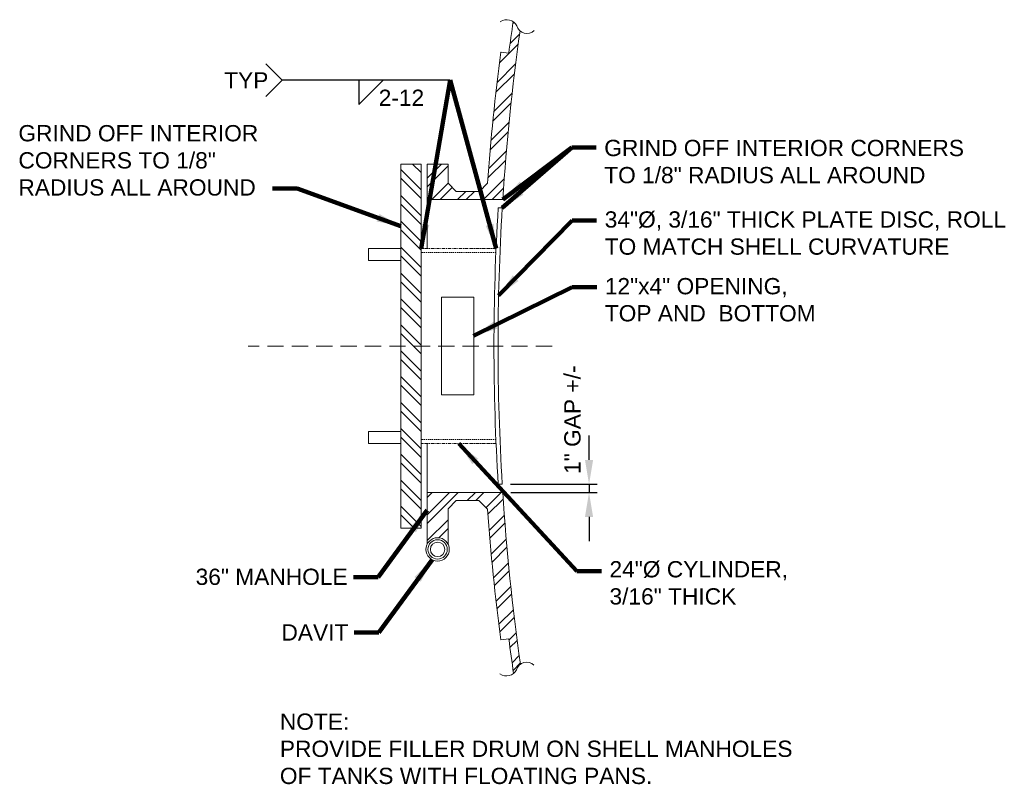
# Model space of a CAD drawing. Header units: inches. Extents: x -733 to 351, y 207 to 373.
# Tile 5 of 5: x 230 to 351, y 234 to 328. Entities that reach past the tile are written whole.
import ezdxf

# ---------------------------------------------------------------- set-up
doc = ezdxf.new("R2010")
doc.units = ezdxf.units.IN
doc.header["$MEASUREMENT"] = 0
for name, pattern in [('( Dashed )', [9, 6, -3]), ('CENTER', [0.629921, 0.393701, -0.07874, 0.07874, -0.07874]), ('HIDDEN', [0.19685, 0.15748, -0.03937])]:
    doc.linetypes.add(name, pattern=pattern)
doc.layers.get('DefPoints').update_dxf_attribs({"lineweight": 0})
for name, color, linetype, lineweight in [('G-ANNO-DIMS', 2, 'Continuous', 0), ('G-ANNO-MASK', 1, 'Continuous', 0), ('G-ANNO-NOTE', 4, 'Continuous', 30), ('G-ANNO-PATT', 250, 'Continuous', 0), ('G-ANNO-TEXT', 2, 'Continuous', 30), ('G-GRID-COOR', 2, 'Continuous', 13), ('M-DETL LGHT', 3, 'Continuous', 0), ('M-DETL-LGHT', 3, 'Continuous', 0), ('M-DETL-XLGT', 1, 'Continuous', 0)]:
    doc.layers.add(name, color=color, linetype=linetype, lineweight=lineweight)
doc.styles.add("AEC_AC_06ArchDims-CC_3-4_1'", font='arial.ttf', dxfattribs={"height": 2})
doc.styles.add("AEC_AC_45Text-LeftTop_3-4_1'", font='arial.ttf', dxfattribs={"height": 2})
doc.dimstyles.new("AEC_AC_06_Arch-Dims_3-4_1'", dxfattribs={"dimtxt": 2, "dimasz": 3, "dimexe": 1, "dimexo": 1, "dimgap": 1, "dimtad": 1, "dimdec": 4, "dimzin": 15, "dimdsep": 46, "dimlunit": 4, "dimtxsty": "AEC_AC_06ArchDims-CC_3-4_1'", "dimcen": 0.09, "dimclrd": 256, "dimclre": 256, "dimazin": 2, "dimtfac": 0.7, "dimtdec": 4, "dimtix": 1, "dimtmove": 1, "dimatfit": 3, "dimfxl": 1, "dimfrac": 1, "dimtolj": 1, "dimtzin": 15, "dimlwd": 30, "dimlwe": 30, "dimarcsym": 0})
doc.dimstyles.new("AEC_AC_45_Notes_3-4_1'", dxfattribs={"dimtxt": 2, "dimasz": 3, "dimexe": 1, "dimexo": 1, "dimgap": 1, "dimtad": 1, "dimjust": 1, "dimdec": 3, "dimzin": 15, "dimdsep": 46, "dimlunit": 5, "dimtxsty": "AEC_AC_45Text-LeftTop_3-4_1'", "dimcen": 0.09, "dimclrd": 256, "dimclre": 256, "dimazin": 2, "dimtfac": 0.7, "dimtdec": 3, "dimtmove": 1, "dimatfit": 1, "dimfxl": 1, "dimfrac": 1, "dimtolj": 1, "dimtzin": 15, "dimlwd": 30, "dimlwe": 30, "dimarcsym": 0})
pattern_1 = [(45, (-1153.811, -3088.1969), (-1.5909903, 1.5909903), []), (45, (-1152.7504, -3088.1969), (-1.5909903, 1.5909903), [])]

# ---------------------------------------------------------------- blocks, each defined once
blk = doc.blocks.new('*D24')
at = {"layer": 'DefPoints', "color": 0, "transparency": 16777216}
for p in [(289.24, 271.28), (289.3, 270.28), (299.91, 270.28)]:
    blk.add_point(p, dxfattribs=at)
at = {"layer": 'G-ANNO-DIMS', "lineweight": 30, "transparency": 16777216}
for p, q in [((299.91, 274.28), (299.91, 277.28)), ((290.24, 271.28), (300.91, 271.28)), ((299.91, 271.28), (299.91, 270.28)), ((290.3, 270.28), (300.91, 270.28)), ((299.91, 267.28), (299.91, 264.28))]:
    blk.add_line(p, q, dxfattribs=at)
at = {"layer": 'G-ANNO-DIMS', "transparency": 16777216}
for points in [[(299.41, 274.28), (300.41, 274.28), (299.91, 271.28)], [(299.41, 267.28), (300.41, 267.28), (299.91, 270.28)]]:
    blk.add_solid(points, dxfattribs=at)
at = {"layer": 'G-ANNO-DIMS', "color": 0, "lineweight": 30, "transparency": 16777216, "insert": (297.88, 279.22), "char_height": 2, "attachment_point": 5, "rotation": 90, "style": "AEC_AC_06ArchDims-CC_3-4_1'"}
blk.add_mtext('\\A1;1" GAP +/-', dxfattribs=at)

msp = doc.modelspace()

# ---------------------------------------------------------------- hatches: boundary and pattern name
at = {"layer": 'G-ANNO-PATT'}
h = msp.add_hatch(dxfattribs=at)
h.set_pattern_fill('ANSI32', color=256, pattern_type=2)
h.set_pattern_definition(pattern_1)
h.paths.add_polyline_path([(291.42594, 327.02665, -0.144832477), (291.04423, 327.6474, 0.124993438), (290.57697, 328.16034, 0.003498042), (290.04608, 324.27872), (289.05438, 324.40729, 0.014424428), (287.4348, 308.27872), (286.4348, 307.27872), (283.57624, 307.27872), (282.57624, 308.27872), (282.57624, 310.65372), (280.0065, 310.65372), (280.0065, 306.27872), (289.30341, 306.27872, -0.018694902)])
h = msp.add_hatch(dxfattribs=at)
h.set_pattern_fill('ANSI32', color=256, pattern_type=2)
h.set_pattern_definition([(135, (-1477.6406, -3699.2345), (-1.5909903, -1.5909903), []), (135, (-1477.6406, -3698.1739), (-1.5909903, -1.5909903), [])])
h.paths.add_polyline_path([(279.28423, 310.65372), (276.78423, 310.65372), (276.78423, 288.27872), (279.28423, 288.27872)])
h.paths.add_polyline_path([(279.28423, 288.27872), (276.78423, 288.27872), (276.78423, 265.90372), (279.28423, 265.90372)])
h = msp.add_hatch(dxfattribs=at)
h.set_pattern_fill('ANSI32', color=256, pattern_type=2)
h.set_pattern_definition(pattern_1)
h.paths.add_polyline_path([(282.57624, 268.27872), (283.57624, 269.27872), (286.36524, 269.27872), (287.44016, 268.2038, 0.01435759), (289.05438, 252.15015), (290.04608, 252.27872, 0.003835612), (290.63107, 248.02291, 0.103467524), (291.00127, 248.46571, -0.169217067), (291.47767, 249.1637, -0.019027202), (289.30341, 270.27872), (280.0065, 270.27872), (280.0065, 268.08759), (280.0065, 263.92332, -0.617103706), (282.57624, 263.92332)])

# ---------------------------------------------------------------- linework, layer by layer
at = {"layer": 'G-ANNO-MASK'}
for centre, radius, start, end in [((289.8007, 326.98389), 1.40948, 28.0831842, 124.471921), ((292.28411, 327.98208), 1.28425, 195.1059135, 314.0024772), ((292.24115, 248.13103), 1.28425, 45.9975228, 164.8940865), ((289.75774, 249.12922), 1.40948, 235.528079, 331.9168158)]:
    msp.add_arc(centre, radius, start, end, dxfattribs=at)
at = {"layer": 'G-ANNO-NOTE'}
for p, q in [((260.18118, 322.95765), (262.18118, 320.95765)), ((260.18118, 318.95766), (262.18118, 320.95765)), ((282.8187, 320.95765), (262.18118, 320.95765)), ((271.5881, 320.95765), (271.5881, 317.95766)), ((271.5881, 317.95766), (274.5881, 320.95765))]:
    msp.add_line(p, q, dxfattribs=at)
at = {"layer": 'G-GRID-COOR', "linetype": '( Dashed )', "ltscale": 0.333333}
msp.add_line((295.36149, 288.27872), (257.98869, 288.27872), dxfattribs=at)
at = {"layer": 'M-DETL LGHT'}
for p, q in [((289.24056, 305.27872), (288.73963, 305.27872)), ((288.73963, 271.27872), (289.24056, 271.27872))]:
    msp.add_line(p, q, dxfattribs=at)
for radius, start, end in [(279.5, 176.5129524, 180), (279, 176.5066954, 180), (279.5, 180, 183.4870476), (279, 180, 183.4870476)]:
    msp.add_arc((567.72216, 288.27872), radius, start, end, dxfattribs=at)
at = {"layer": 'M-DETL-LGHT', "color": 250}
for p, q in [((290.04608, 324.27872), (289.05438, 324.40729)), ((282.57624, 310.65372), (280.0065, 310.65372)), ((280.0065, 310.65372), (280.0065, 306.27872)), ((282.57624, 308.27872), (282.57624, 310.65372)), ((282.57624, 308.27872), (283.57624, 307.27872)), ((287.4348, 308.27872), (286.4348, 307.27872)), ((280.0065, 306.27872), (289.30341, 306.27872)), ((286.4348, 307.27872), (283.57624, 307.27872)), ((280.0065, 263.92332), (280.0065, 270.27872)), ((280.0065, 270.27872), (289.30341, 270.27872)), ((282.57624, 268.27872), (283.57624, 269.27872)), ((286.36524, 269.27872), (283.57624, 269.27872)), ((287.44016, 268.2038), (286.36524, 269.27872)), ((282.57624, 268.27872), (282.57624, 263.92332)), ((290.04608, 252.27872), (289.05438, 252.15015))]:
    msp.add_line(p, q, dxfattribs=at)
at = {"layer": 'M-DETL-LGHT', "linetype": 'CENTER'}
msp.add_line((288.47988, 276.27872), (279.28423, 276.27872), dxfattribs=at)
at = {"layer": 'M-DETL-LGHT', "color": 250, "flags": 128}
for points in [[(280.0065, 310.65372), (280.0065, 300.27872)], [(280.0065, 268.08759), (280.0065, 276.27872)]]:
    msp.add_lwpolyline(points, dxfattribs=at)
at = {"layer": 'M-DETL-LGHT', "linetype": 'CENTER'}
msp.add_lwpolyline([(288.47988, 300.27872), (279.28423, 300.27872)], dxfattribs=at)
at = {"layer": 'M-DETL-LGHT', "flags": 128}
msp.add_lwpolyline([(279.28423, 300.27872), (279.28423, 276.27872)], dxfattribs=at)
at = {"layer": 'M-DETL-LGHT', "color": 250}
for radius in [1.4375, 1.1875, 0.8875]:
    msp.add_circle((281.29137, 263.27872), radius, dxfattribs=at)
for radius, start, end in [(280, 171.8112627, 172.6129516), (279, 172.016872, 176.3009289), (281, 172.6129516, 175.9185577), (279, 183.6990711, 188.0592583), (281, 184.0967572, 187.3870484), (280, 187.3870484, 188.2661016)]:
    msp.add_arc((567.72216, 288.27872), radius, start, end, dxfattribs=at)
at = {"layer": 'M-DETL-LGHT'}
for points in [[(279.28423, 265.90372), (276.78423, 265.90372), (276.78423, 310.65372), (279.28423, 310.65372)], [(272.78423, 300.27872), (276.78423, 300.27872), (276.78423, 298.77872), (272.78423, 298.77872)], [(281.75319, 294.27872), (285.75319, 294.27872), (285.75319, 282.27872), (281.75319, 282.27872)], [(272.78423, 276.27872), (276.78423, 276.27872), (276.78423, 277.77872), (272.78423, 277.77872)]]:
    msp.add_3dface(points, dxfattribs=at)
at = {"layer": 'M-DETL-XLGT', "linetype": 'HIDDEN'}
msp.add_line((288.47988, 276.77872), (279.28423, 276.77872), dxfattribs=at)
msp.add_lwpolyline([(288.47988, 299.77872), (279.28423, 299.77872)], dxfattribs=at)

# ---------------------------------------------------------------- texts
at = {"layer": 'G-ANNO-NOTE', "char_height": 2, "attachment_point": 1, "style": "AEC_AC_45Text-LeftTop_3-4_1'"}
for s, insert in [('TYP', (255.04969, 321.9359)), ('2-12', (274.04829, 319.79635)), ('36" MANHOLE', (251.54154, 260.91044)), ('DAVIT', (262.09204, 254.07068))]:
    msp.add_mtext(s, dxfattribs=dict(at, insert=insert))
at = {"layer": 'G-ANNO-NOTE', "char_height": 2, "style": "AEC_AC_45Text-LeftTop_3-4_1'"}
for s, insert, width, attachment_point in [('GRIND OFF INTERIOR CORNERS TO 1/8" RADIUS ALL AROUND', (229.75249, 306.7445), 29.6542201, 7), ('GRIND OFF INTERIOR CORNERS TO {\\A1;\\H1x;1/8}" RADIUS ALL AROUND', (301.7761, 308.26126), 44.6427206, 7), ('34"%%C, {\\A1;\\H1x;3/16}" THICK PLATE DISC, ROLL TO MATCH SHELL CURVATURE', (301.83775, 299.47282), 49.5421248, 7), ('12"x4" OPENING, TOP AND  BOTTOM', (301.84882, 291.27469), 26.799892, 7), ('24"%%C CYLINDER, {\\A1;\\H1x;3/16}" THICK ', (302.4228, 261.83841), 25.1543135, 1)]:
    msp.add_mtext(s, dxfattribs=dict(at, insert=insert, width=width, attachment_point=attachment_point))
at = {"layer": 'G-ANNO-TEXT', "insert": (261.8962, 243.10428), "char_height": 2, "width": 63.119834, "attachment_point": 1, "style": "AEC_AC_45Text-LeftTop_3-4_1'"}
msp.add_mtext('NOTE:\\PPROVIDE FILLER DRUM ON SHELL MANHOLES OF TANKS WITH FLOATING PANS.  ', dxfattribs=at)

# ---------------------------------------------------------------- dimensions: what is measured, and where the dimension line sits
at = {"layer": 'G-ANNO-DIMS', "lineweight": 30}
dim = msp.add_linear_dim(base=(299.90986, 270.27872), p1=(289.24056, 271.27872), p2=(289.30341, 270.27872), angle=270, text='<> GAP +/-', dimstyle="AEC_AC_06_Arch-Dims_3-4_1'", dxfattribs=at)
dim.commit()
dim.dimension.update_dxf_attribs({"geometry": '*D24', "text_midpoint": (299.90986, 279.22282), "dimtype": 160})

# ---------------------------------------------------------------- leaders
at = {"layer": 'G-ANNO-NOTE'}
for points in [[(279.28423, 300.27872), (282.8187, 320.95765)], [(288.47988, 300.27872), (282.8187, 320.95765)]]:
    msp.add_leader(points, dimstyle="AEC_AC_45_Notes_3-4_1'", override={"dimclrd": 0, "dimlwd": 65534}, dxfattribs=at)
at = {"layer": 'G-ANNO-NOTE', "lineweight": 30}
msp.add_leader([(289.24056, 305.27872), (297.7761, 312.66395)], dimstyle="AEC_AC_45_Notes_3-4_1'", override={"dimclrd": 0, "dimlwd": 65534}, dxfattribs=at)
at = {"layer": 'G-ANNO-NOTE', "lineweight": 30, "annotation_type": 0, "has_hookline": 1}
for points, hookline_direction, text_width in [([(289.30341, 306.27872), (297.7761, 312.66395), (300.7761, 312.66395)], 0, 43.94407), ([(276.78423, 303.02774), (264.00459, 307.62707), (261.00459, 307.62707)], 1, 29.30696), ([(288.79099, 294.47612), (297.83775, 303.71393), (300.83775, 303.71393)], 0, 49.12688), ([(285.72425, 289.51984), (297.84882, 295.49598), (300.84882, 295.49598)], 0, 25.64529), ([(283.88205, 276.27872), (298.4228, 260.60289), (301.4228, 260.60289)], 0, 21.62347), ([(280.0065, 268.08759), (273.96989, 259.87614), (270.96989, 259.87614)], 1, 18.42565), ([(280.60808, 262.014), (274.05088, 253.07068), (271.05088, 253.07068)], 1, 7.95634)]:
    msp.add_leader(points, dimstyle="AEC_AC_45_Notes_3-4_1'", override={"dimtad": 0, "dimclrd": 0, "dimlwd": 65534}, dxfattribs=dict(at, hookline_direction=hookline_direction, text_width=text_width))

doc.saveas('drawing.dxf')
